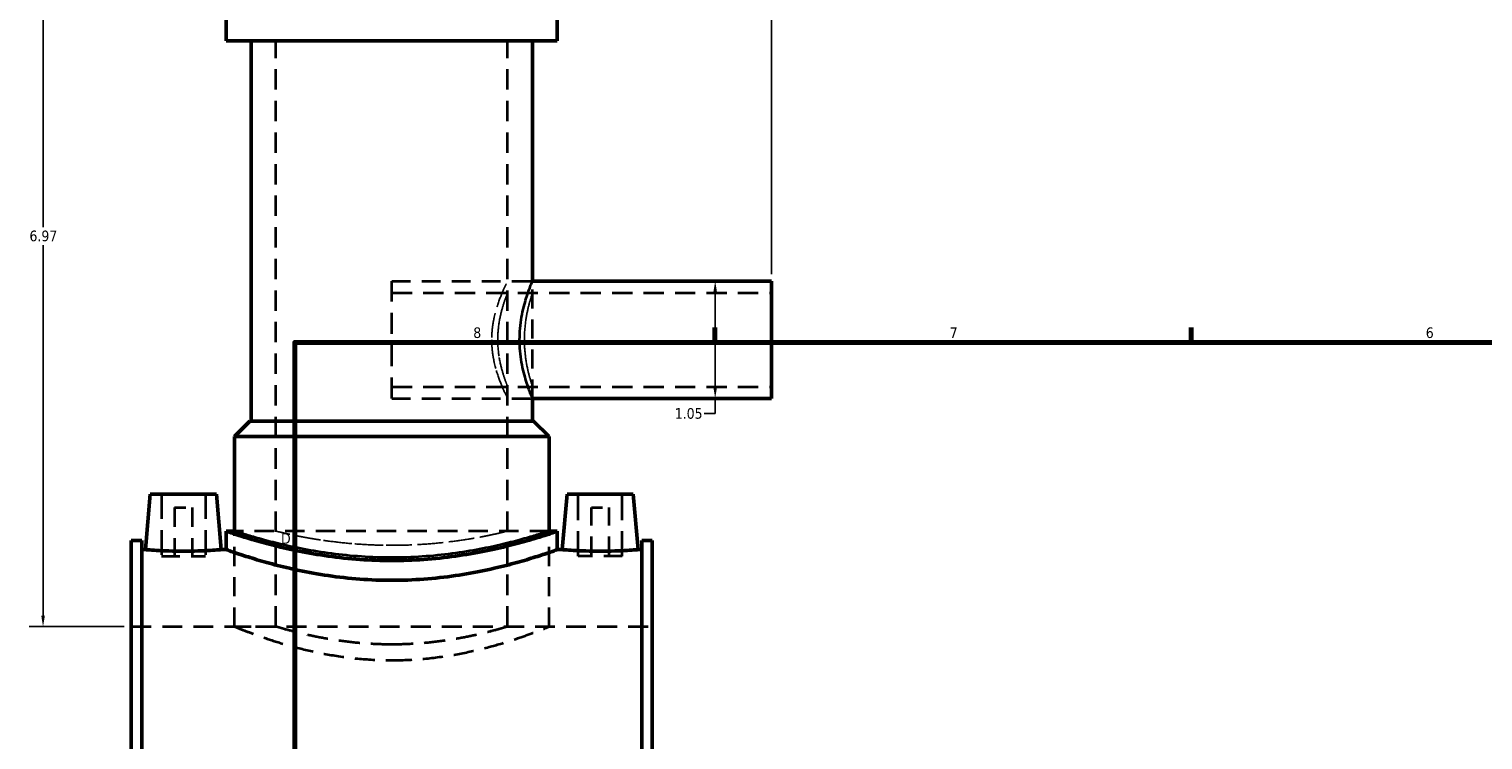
# Model space of a CAD drawing. Header units: inches. Extents: x -1.9 to 49.7, y -1.4 to 49.2.
# Tile 3 of 10: x -1.9 to 11.1, y 17.5 to 23.8. Entities that reach past the tile are written whole.
import ezdxf

# ---------------------------------------------------------------- set-up
doc = ezdxf.new("R2010")
doc.units = ezdxf.units.IN
doc.header["$MEASUREMENT"] = 0
doc.linetypes.add('DASHED', pattern=[0.2067, 0.1654, -0.0413])
for name, color, linetype, lineweight in [('Border (ANSI)', 7, 'Continuous', 70), ('Dimension (ANSI)', 7, 'Continuous', 25), ('Hidden (ANSI)', 7, 'DASHED', 35), ('Hidden Narrow (ANSI)', 7, 'DASHED', 25), ('Visible (ANSI)', 7, 'Continuous', 50), ('Visible Narrow (ANSI)', 7, 'Continuous', 35)]:
    doc.layers.add(name, color=color, linetype=linetype, lineweight=lineweight)
doc.styles.add('Note Text (ANSI)', font='tahoma.ttf')
doc.dimstyles.new('Default (ANSI)', dxfattribs={"dimtxt": 0.094488, "dimasz": 0.098425, "dimexe": 0.125, "dimexo": 0.0625, "dimgap": 0.031496, "dimtad": 0, "dimtih": 1, "dimtoh": 1, "dimrnd": 1e-08, "dimzin": 4, "dimdsep": 46, "dimtxsty": 'Note Text (ANSI)', "dimcen": 0.09, "dimdle": 0.393701, "dimclrd": 256, "dimclre": 256, "dimclrt": 5, "dimadec": 0, "dimazin": 1, "dimtfac": 1, "dimtofl": 0, "dimtmove": 0, "dimatfit": 3, "dimfxl": 1, "dimtolj": 1, "dimtzin": 4, "dimlwd": -1, "dimlwe": -1, "dimarcsym": 0})

# ---------------------------------------------------------------- blocks, each defined once
blk = doc.blocks.new('Borders Default Border')
at = {"layer": 'Border (ANSI)'}
for p, q in [((4.25, 21), (4.25, 21.134)), ((8.5, 21), (8.5, 21.134))]:
    blk.add_line(p, q, dxfattribs=at)
at = {"layer": 'Border (ANSI)', "flags": 128}
blk.add_lwpolyline([(0.5, 1), (0.5, 21), (33.5, 21), (33.5, 1), (0.5, 1)], dxfattribs=at)
at = {"layer": 'Border (ANSI)', "color": 5, "true_color": 0x0000ff, "char_height": 0.0945, "attachment_point": 7, "style": 'Note Text (ANSI)'}
for s, insert in [('8', (2.094, 21.038)), ('7', (6.346, 21.04)), ('6', (10.595, 21.038)), ('D', (0.378, 19.203))]:
    blk.add_mtext(s, dxfattribs=dict(at, insert=insert))
blk = doc.blocks.new('*D8')
at = {"layer": 'Defpoints', "color": 0, "transparency": 16777216}
for p in [(4.757, 25.911), (1.367, 25.434), (4.757, 21.548)]:
    blk.add_point(p, dxfattribs=at)
at = {"layer": 'Dimension (ANSI)', "transparency": 16777216}
for p, q in [((1.367, 25.497), (1.367, 26.036)), ((4.757, 21.61), (4.757, 26.036)), ((1.465, 25.911), (3.575, 25.911)), ((4.658, 25.911), (3.879, 25.911))]:
    blk.add_line(p, q, dxfattribs=at)
for points in [[(1.465, 25.927), (1.465, 25.894), (1.367, 25.911)], [(4.658, 25.927), (4.658, 25.894), (4.757, 25.911)]]:
    blk.add_solid(points, dxfattribs=at)
at = {"layer": 'Dimension (ANSI)', "color": 5, "transparency": 16777216, "insert": (3.607, 25.96), "char_height": 0.0945, "attachment_point": 1, "style": 'Note Text (ANSI)'}
blk.add_mtext('\\A1;3.39', dxfattribs=at)
blk = doc.blocks.new('*D9')
at = {"layer": 'Defpoints', "color": 0, "transparency": 16777216}
for p in [(4.007, 21.548), (4.007, 20.501), (4.253, 20.501)]:
    blk.add_point(p, dxfattribs=at)
at = {"layer": 'Dimension (ANSI)', "transparency": 16777216}
for p, q in [((4.253, 21.449), (4.253, 20.599)), ((4.253, 20.501), (4.253, 20.365)), ((4.253, 20.365), (4.155, 20.365))]:
    blk.add_line(p, q, dxfattribs=at)
for points in [[(4.237, 21.449), (4.269, 21.449), (4.253, 21.548)], [(4.237, 20.599), (4.269, 20.599), (4.253, 20.501)]]:
    blk.add_solid(points, dxfattribs=at)
at = {"layer": 'Dimension (ANSI)', "color": 5, "transparency": 16777216, "insert": (3.892, 20.414), "char_height": 0.0945, "attachment_point": 1, "style": 'Note Text (ANSI)'}
blk.add_mtext('\\A1;1.05', dxfattribs=at)
blk = doc.blocks.new('*D10')
at = {"layer": 'Defpoints', "color": 0, "transparency": 16777216}
for p in [(-1.746, 25.434), (0.843, 25.434), (-0.958, 18.464)]:
    blk.add_point(p, dxfattribs=at)
at = {"layer": 'Dimension (ANSI)', "transparency": 16777216}
for p, q in [((0.78, 25.434), (-1.871, 25.434)), ((-1.746, 25.336), (-1.746, 22.03)), ((-1.746, 18.563), (-1.746, 21.869)), ((-1.021, 18.464), (-1.871, 18.464))]:
    blk.add_line(p, q, dxfattribs=at)
for points in [[(-1.762, 25.336), (-1.729, 25.336), (-1.746, 25.434)], [(-1.762, 18.563), (-1.729, 18.563), (-1.746, 18.464)]]:
    blk.add_solid(points, dxfattribs=at)
at = {"layer": 'Dimension (ANSI)', "color": 5, "transparency": 16777216, "insert": (-1.867, 21.998), "char_height": 0.0945, "attachment_point": 1, "style": 'Note Text (ANSI)'}
blk.add_mtext('\\A1;6.97', dxfattribs=at)

msp = doc.modelspace()

# ---------------------------------------------------------------- linework, layer by layer
at = {"layer": 'Hidden (ANSI)', "ltscale": 1.099577}
for p, q in [((0.3329, 18.4642), (0.3329, 23.6917)), ((2.4008, 18.4642), (2.4008, 23.6917))]:
    msp.add_line(p, q, dxfattribs=at)
at = {"layer": 'Hidden (ANSI)', "ltscale": 1.136918}
msp.add_line((1.3668, 20.5006), (1.3668, 21.5479), dxfattribs=at)
at = {"layer": 'Hidden (ANSI)', "ltscale": 1.012342}
for p, q in [((1.3668, 21.5479), (2.6223, 21.5479)), ((1.3668, 20.5006), (2.6223, 20.5006))]:
    msp.add_line(p, q, dxfattribs=at)
at = {"layer": 'Hidden (ANSI)', "ltscale": 1.013299}
msp.add_line((2.6223, 20.5006), (2.6223, 21.5479), dxfattribs=at)
at = {"layer": 'Hidden (ANSI)', "ltscale": 1.093372}
for p, q in [((1.3668, 21.4431), (4.7568, 21.4431)), ((1.3668, 20.6053), (4.7568, 20.6053))]:
    msp.add_line(p, q, dxfattribs=at)
at = {"layer": 'Hidden (ANSI)', "ltscale": 1.333288}
for p, q in [((-0.69, 19.6453), (-0.69, 19.0942)), ((-0.2963, 19.6453), (-0.2963, 19.0942)), ((3.03, 19.0942), (3.03, 19.6453)), ((3.4237, 19.0942), (3.4237, 19.6453))]:
    msp.add_line(p, q, dxfattribs=at)
at = {"layer": 'Hidden (ANSI)', "ltscale": 0.471064}
for p, q in [((-0.5719, 19.5272), (-0.4144, 19.5272)), ((3.1481, 19.5272), (3.3056, 19.5272))]:
    msp.add_line(p, q, dxfattribs=at)
at = {"layer": 'Hidden (ANSI)', "ltscale": 1.047583}
for p, q in [((-0.5719, 19.5272), (-0.5719, 19.0942)), ((-0.4144, 19.5272), (-0.4144, 19.0942)), ((3.1481, 19.0942), (3.1481, 19.5272)), ((3.3056, 19.0942), (3.3056, 19.5272))]:
    msp.add_line(p, q, dxfattribs=at)
at = {"layer": 'Hidden (ANSI)', "ltscale": 1.044407}
msp.add_line((2.77, 19.3161), (-0.0364, 19.3161), dxfattribs=at)
at = {"layer": 'Hidden (ANSI)', "ltscale": 1.030346}
for p, q in [((-0.0364, 18.4642), (-0.0364, 19.3161)), ((2.77, 18.4642), (2.77, 19.3161))]:
    msp.add_line(p, q, dxfattribs=at)
at = {"layer": 'Hidden (ANSI)', "ltscale": 0.997297}
for p, q in [((-0.69, 19.0942), (-0.2963, 19.0942)), ((3.4237, 19.0942), (3.03, 19.0942))]:
    msp.add_line(p, q, dxfattribs=at)
at = {"layer": 'Hidden (ANSI)', "ltscale": 1.071256}
msp.add_line((-0.9582, 18.4642), (3.6918, 18.4642), dxfattribs=at)
at = {"layer": 'Hidden (ANSI)', "ltscale": 0.893243}
for p, q in [((-0.0364, 18.4642), (0.3329, 18.4642)), ((2.4008, 18.4642), (2.77, 18.4642))]:
    msp.add_line(p, q, dxfattribs=at)
at = {"layer": 'Hidden (ANSI)', "ltscale": 1.078405}
for points, knots in [([(-0.0364, 18.4642), (-0.0364, 18.4642), (-0.0277, 18.4607), (0.0083, 18.4462), (0.0357, 18.4353), (0.1076, 18.4078), (0.1522, 18.3913), (0.2549, 18.3555), (0.3129, 18.3364), (0.4364, 18.2992), (0.5061, 18.2797), (0.6583, 18.2428), (0.7407, 18.2253), (0.9132, 18.1961), (1.0034, 18.1842), (1.1856, 18.1685), (1.2775, 18.1646), (1.3668, 18.1646)], [16.3203445, 16.3203445, 16.3203445, 16.3203445, 16.9999817, 16.9999817, 17.679619, 17.679619, 18.3592563, 18.3592563, 19.0388936, 19.0388936, 19.719285, 19.719285, 20.3996764, 20.3996764, 21.0800679, 21.0800679, 21.7604593, 21.7604593, 21.7604593, 21.7604593]), ([(1.3668, 18.1646), (1.4561, 18.1646), (1.5481, 18.1685), (1.7302, 18.1842), (1.8205, 18.1961), (1.9929, 18.2253), (2.0754, 18.2428), (2.2275, 18.2797), (2.2973, 18.2992), (2.4207, 18.3364), (2.4788, 18.3555), (2.5815, 18.3913), (2.6261, 18.4078), (2.698, 18.4353), (2.7254, 18.4462), (2.7614, 18.4607), (2.77, 18.4642), (2.77, 18.4642)], [0, 0, 0, 0, 0.6803914, 0.6803914, 1.3607829, 1.3607829, 2.0411743, 2.0411743, 2.7215657, 2.7215657, 3.401203, 3.401203, 4.0808403, 4.0808403, 4.7604776, 4.7604776, 5.4401148, 5.4401148, 5.4401148, 5.4401148])]:
    msp.add_open_spline(points, degree=3, knots=knots, dxfattribs=at)
at = {"layer": 'Hidden (ANSI)', "ltscale": 1.129104}
for points, knots in [([(1.3668, 18.3049), (1.3015, 18.3049), (1.234, 18.3069), (1.1001, 18.3151), (1.0337, 18.3212), (0.9064, 18.3365), (0.8455, 18.3457), (0.733, 18.3652), (0.6814, 18.3756), (0.5901, 18.3955), (0.5471, 18.4057), (0.4714, 18.4249), (0.4385, 18.4338), (0.3856, 18.4486), (0.3655, 18.4545), (0.3392, 18.4623), (0.3329, 18.4642), (0.3329, 18.4642)], [0, 0, 0, 0, 0.498058, 0.498058, 0.996116, 0.996116, 1.494174, 1.494174, 1.9922321, 1.9922321, 2.4901396, 2.4901396, 2.9880472, 2.9880472, 3.4859547, 3.4859547, 3.9838623, 3.9838623, 3.9838623, 3.9838623]), ([(2.4008, 18.4642), (2.4008, 18.4642), (2.3945, 18.4623), (2.3681, 18.4545), (2.3481, 18.4486), (2.2952, 18.4338), (2.2623, 18.4249), (2.1865, 18.4057), (2.1436, 18.3955), (2.0523, 18.3756), (2.0006, 18.3652), (1.8881, 18.3457), (1.8272, 18.3365), (1.7, 18.3212), (1.6336, 18.3151), (1.4996, 18.3069), (1.4322, 18.3049), (1.3668, 18.3049)], [11.9515869, 11.9515869, 11.9515869, 11.9515869, 12.4494945, 12.4494945, 12.947402, 12.947402, 13.4453096, 13.4453096, 13.9432172, 13.9432172, 14.4412752, 14.4412752, 14.9393332, 14.9393332, 15.4373912, 15.4373912, 15.9354492, 15.9354492, 15.9354492, 15.9354492])]:
    msp.add_open_spline(points, degree=3, knots=knots, dxfattribs=at)
at = {"layer": 'Hidden Narrow (ANSI)', "ltscale": 1.080403}
msp.add_open_spline([(2.2584, 21.0242), (2.2584, 21.0578), (2.2603, 21.0923), (2.2681, 21.1605), (2.2739, 21.1942), (2.2952, 21.2906), (2.3146, 21.3486), (2.3498, 21.4402), (2.368, 21.4804), (2.3873, 21.5207), (2.3923, 21.531), (2.3991, 21.5446), (2.4008, 21.5479), (2.4008, 21.5479), (2.3991, 21.5446), (2.3923, 21.531), (2.3873, 21.5207), (2.368, 21.4804), (2.3498, 21.4402), (2.3146, 21.3486), (2.2952, 21.2906), (2.2739, 21.1942), (2.2681, 21.1605), (2.2603, 21.0923), (2.2584, 21.0578), (2.2584, 20.9906), (2.2603, 20.9561), (2.2681, 20.8879), (2.2739, 20.8543), (2.2952, 20.7579), (2.3146, 20.6999), (2.3498, 20.6082), (2.368, 20.5681), (2.3873, 20.5277), (2.3923, 20.5174), (2.3991, 20.5039), (2.4008, 20.5006), (2.4008, 20.5006), (2.3991, 20.5039), (2.3923, 20.5174), (2.3873, 20.5277), (2.368, 20.5681), (2.3498, 20.6082), (2.3146, 20.6999), (2.2952, 20.7579), (2.2739, 20.8543), (2.2681, 20.8879), (2.2603, 20.9561), (2.2584, 20.9906), (2.2584, 21.0242)], degree=3, knots=[0, 0, 0, 0, 0.2561435, 0.2561435, 0.512287, 0.512287, 1.0245739, 1.0245739, 1.5353802, 1.5353802, 1.7907833, 1.7907833, 2.0461865, 2.0461865, 2.3015896, 2.3015896, 2.5569927, 2.5569927, 3.067799, 3.067799, 3.580086, 3.580086, 3.8362294, 3.8362294, 4.0923729, 4.0923729, 4.3485164, 4.3485164, 4.6046599, 4.6046599, 5.1169468, 5.1169468, 5.6277531, 5.6277531, 5.8831562, 5.8831562, 6.1385594, 6.1385594, 6.3939625, 6.3939625, 6.6493657, 6.6493657, 7.1601719, 7.1601719, 7.6724589, 7.6724589, 7.9286024, 7.9286024, 8.1847458, 8.1847458, 8.1847458, 8.1847458], dxfattribs=at)
at = {"layer": 'Hidden Narrow (ANSI)', "ltscale": 1.006499}
for points, knots in [([(2.6223, 21.5479), (2.6223, 21.5479), (2.621, 21.5446), (2.6155, 21.5312), (2.6113, 21.521), (2.5956, 21.4807), (2.5807, 21.4405), (2.5523, 21.3484), (2.5368, 21.2901), (2.52, 21.1936), (2.5155, 21.1599), (2.5094, 21.0919), (2.5079, 21.0576), (2.5079, 21.0242)], [6.0937217, 6.0937217, 6.0937217, 6.0937217, 6.3474726, 6.3474726, 6.6012236, 6.6012236, 7.1087254, 7.1087254, 7.6168439, 7.6168439, 7.8709031, 7.8709031, 8.1249623, 8.1249623, 8.1249623, 8.1249623]), ([(2.5079, 21.0242), (2.5079, 20.9909), (2.5094, 20.9566), (2.5155, 20.8886), (2.52, 20.8549), (2.5368, 20.7584), (2.5523, 20.7), (2.5807, 20.608), (2.5956, 20.5678), (2.6113, 20.5275), (2.6155, 20.5173), (2.621, 20.5038), (2.6223, 20.5006), (2.6223, 20.5006)], [0, 0, 0, 0, 0.2540592, 0.2540592, 0.5081184, 0.5081184, 1.0162368, 1.0162368, 1.5237387, 1.5237387, 1.7774896, 1.7774896, 2.0312406, 2.0312406, 2.0312406, 2.0312406])]:
    msp.add_open_spline(points, degree=3, knots=knots, dxfattribs=at)
at = {"layer": 'Hidden Narrow (ANSI)', "ltscale": 1.072741}
msp.add_open_spline([(2.3121, 21.0242), (2.3121, 20.9709), (2.3171, 20.9146), (2.3344, 20.8116), (2.3464, 20.7649), (2.3685, 20.6912), (2.38, 20.659), (2.3963, 20.6161), (2.4008, 20.6053), (2.4008, 20.6053), (2.3963, 20.6161), (2.38, 20.659), (2.3685, 20.6912), (2.3464, 20.7649), (2.3344, 20.8116), (2.3171, 20.9146), (2.3121, 20.9709), (2.3121, 21.0775), (2.3171, 21.1339), (2.3344, 21.2369), (2.3464, 21.2836), (2.3685, 21.3573), (2.38, 21.3894), (2.3963, 21.4324), (2.4008, 21.4431), (2.4008, 21.4431), (2.3963, 21.4324), (2.38, 21.3894), (2.3685, 21.3573), (2.3464, 21.2836), (2.3344, 21.2369), (2.3171, 21.1339), (2.3121, 21.0775), (2.3121, 21.0242)], degree=3, knots=[0, 0, 0, 0, 0.4061298, 0.4061298, 0.8122596, 0.8122596, 1.2179552, 1.2179552, 1.6236507, 1.6236507, 2.0293462, 2.0293462, 2.4350417, 2.4350417, 2.8411716, 2.8411716, 3.2473014, 3.2473014, 3.6534312, 3.6534312, 4.059561, 4.059561, 4.4652566, 4.4652566, 4.8709521, 4.8709521, 5.2766476, 5.2766476, 5.6823431, 5.6823431, 6.0884729, 6.0884729, 6.4946028, 6.4946028, 6.4946028, 6.4946028], dxfattribs=at)
at = {"layer": 'Hidden Narrow (ANSI)', "ltscale": 1.068743}
msp.add_open_spline([(2.5504, 21.0242), (2.5504, 21.0773), (2.5543, 21.1336), (2.5682, 21.2366), (2.5779, 21.2835), (2.5959, 21.3574), (2.6053, 21.3896), (2.6186, 21.4324), (2.6223, 21.4431), (2.6223, 21.4431), (2.6186, 21.4324), (2.6053, 21.3896), (2.5959, 21.3574), (2.5779, 21.2835), (2.5682, 21.2366), (2.5543, 21.1336), (2.5504, 21.0773), (2.5504, 20.9712), (2.5543, 20.9149), (2.5682, 20.8118), (2.5779, 20.765), (2.5959, 20.6911), (2.6053, 20.6589), (2.6186, 20.616), (2.6223, 20.6053), (2.6223, 20.6053), (2.6186, 20.616), (2.6053, 20.6589), (2.5959, 20.6911), (2.5779, 20.765), (2.5682, 20.8118), (2.5543, 20.9149), (2.5504, 20.9712), (2.5504, 21.0242)], degree=3, knots=[0, 0, 0, 0, 0.4042613, 0.4042613, 0.8085227, 0.8085227, 1.2125958, 1.2125958, 1.6166689, 1.6166689, 2.020742, 2.020742, 2.4248151, 2.4248151, 2.8290764, 2.8290764, 3.2333377, 3.2333377, 3.6375991, 3.6375991, 4.0418604, 4.0418604, 4.4459335, 4.4459335, 4.8500066, 4.8500066, 5.2540797, 5.2540797, 5.6581528, 5.6581528, 6.0624141, 6.0624141, 6.4666755, 6.4666755, 6.4666755, 6.4666755], dxfattribs=at)
at = {"layer": 'Hidden Narrow (ANSI)', "ltscale": 1.073859}
for points, knots in [([(-0.0364, 19.3161), (-0.0364, 19.3161), (-0.0278, 19.3133), (0.008, 19.3018), (0.0353, 19.2931), (0.1071, 19.2712), (0.1517, 19.258), (0.2545, 19.2296), (0.3127, 19.2144), (0.4365, 19.185), (0.5065, 19.1696), (0.6591, 19.1406), (0.7417, 19.127), (0.9143, 19.1043), (1.0045, 19.0951), (1.1864, 19.083), (1.278, 19.08), (1.3668, 19.08)], [16.24106, 16.24106, 16.24106, 16.24106, 16.9176254, 16.9176254, 17.5941909, 17.5941909, 18.2707564, 18.2707564, 18.9473218, 18.9473218, 19.624178, 19.624178, 20.3010342, 20.3010342, 20.9778904, 20.9778904, 21.6547466, 21.6547466, 21.6547466, 21.6547466]), ([(1.3668, 19.08), (1.4557, 19.08), (1.5473, 19.083), (1.7291, 19.0951), (1.8193, 19.1043), (1.992, 19.127), (2.0745, 19.1406), (2.2271, 19.1696), (2.2971, 19.185), (2.421, 19.2144), (2.4792, 19.2296), (2.582, 19.258), (2.6266, 19.2712), (2.6984, 19.2931), (2.7256, 19.3018), (2.7615, 19.3133), (2.77, 19.3161), (2.77, 19.3161)], [0, 0, 0, 0, 0.6768562, 0.6768562, 1.3537124, 1.3537124, 2.0305686, 2.0305686, 2.7074248, 2.7074248, 3.3839902, 3.3839902, 4.0605557, 4.0605557, 4.7371212, 4.7371212, 5.4136867, 5.4136867, 5.4136867, 5.4136867])]:
    msp.add_open_spline(points, degree=3, knots=knots, dxfattribs=at)
at = {"layer": 'Hidden Narrow (ANSI)', "ltscale": 1.087814}
msp.add_open_spline([(1.3668, 19.1896), (1.3016, 19.1896), (1.2343, 19.1911), (1.1005, 19.1975), (1.0341, 19.2024), (0.9068, 19.2144), (0.8458, 19.2217), (0.7332, 19.2372), (0.6815, 19.2454), (0.59, 19.2612), (0.547, 19.2694), (0.4712, 19.2847), (0.4383, 19.2918), (0.3855, 19.3037), (0.3654, 19.3084), (0.3391, 19.3146), (0.3329, 19.3161), (0.3329, 19.3161), (0.3391, 19.3146), (0.3654, 19.3084), (0.3855, 19.3037), (0.4383, 19.2918), (0.4712, 19.2847), (0.547, 19.2694), (0.59, 19.2612), (0.6815, 19.2454), (0.7332, 19.2372), (0.8458, 19.2217), (0.9068, 19.2144), (1.0341, 19.2024), (1.1005, 19.1975), (1.2343, 19.1911), (1.3016, 19.1896), (1.432, 19.1896), (1.4994, 19.1911), (1.6331, 19.1975), (1.6996, 19.2024), (1.8269, 19.2144), (1.8878, 19.2217), (2.0005, 19.2372), (2.0522, 19.2454), (2.1437, 19.2612), (2.1867, 19.2694), (2.2625, 19.2847), (2.2954, 19.2918), (2.3482, 19.3037), (2.3682, 19.3084), (2.3945, 19.3146), (2.4008, 19.3161), (2.4008, 19.3161), (2.3945, 19.3146), (2.3682, 19.3084), (2.3482, 19.3037), (2.2954, 19.2918), (2.2625, 19.2847), (2.1867, 19.2694), (2.1437, 19.2612), (2.0522, 19.2454), (2.0005, 19.2372), (1.8878, 19.2217), (1.8269, 19.2144), (1.6996, 19.2024), (1.6331, 19.1975), (1.4994, 19.1911), (1.432, 19.1896), (1.3668, 19.1896)], degree=3, knots=[0, 0, 0, 0, 0.4967779, 0.4967779, 0.9935557, 0.9935557, 1.4903336, 1.4903336, 1.9871114, 1.9871114, 2.4838294, 2.4838294, 2.9805473, 2.9805473, 3.4772653, 3.4772653, 3.9739832, 3.9739832, 4.4707011, 4.4707011, 4.9674191, 4.9674191, 5.464137, 5.464137, 5.960855, 5.960855, 6.4576328, 6.4576328, 6.9544107, 6.9544107, 7.4511885, 7.4511885, 7.9479664, 7.9479664, 8.4447442, 8.4447442, 8.9415221, 8.9415221, 9.4383, 9.4383, 9.9350778, 9.9350778, 10.4317958, 10.4317958, 10.9285137, 10.9285137, 11.4252316, 11.4252316, 11.9219496, 11.9219496, 12.4186675, 12.4186675, 12.9153855, 12.9153855, 13.4121034, 13.4121034, 13.9088213, 13.9088213, 14.4055992, 14.4055992, 14.9023771, 14.9023771, 15.3991549, 15.3991549, 15.8959328, 15.8959328, 15.8959328, 15.8959328], dxfattribs=at)
at = {"layer": 'Visible (ANSI)'}
for p, q in [((-0.1102, 23.6917), (-0.1102, 23.9008)), ((2.8439, 23.6917), (2.8439, 23.9008)), ((2.8439, 23.6917), (-0.1102, 23.6917)), ((0.1113, 20.297), (0.1113, 23.6917)), ((2.6223, 21.5479), (2.6223, 23.6917)), ((2.6223, 21.5479), (4.7568, 21.5479)), ((4.7568, 20.5006), (4.7568, 21.5479)), ((2.6223, 20.297), (2.6223, 20.5006)), ((2.6223, 20.5006), (4.7568, 20.5006)), ((0.101, 20.297), (-0.0364, 20.1596)), ((0.101, 20.297), (2.6326, 20.297)), ((2.6326, 20.297), (2.77, 20.1596)), ((2.77, 20.1596), (-0.0364, 20.1596)), ((-0.0364, 19.3161), (-0.0364, 20.1596)), ((2.77, 19.3161), (2.77, 20.1596)), ((-0.7884, 19.6453), (-0.8317, 19.1512)), ((-0.7884, 19.6453), (-0.1979, 19.6453)), ((-0.1979, 19.6453), (-0.1547, 19.1512)), ((2.9316, 19.6453), (2.8883, 19.1512)), ((3.5221, 19.6453), (2.9316, 19.6453)), ((3.5221, 19.6453), (3.5653, 19.1512)), ((-0.9582, 15.888), (-0.9582, 19.2337)), ((-0.8652, 19.2337), (-0.9582, 19.2337)), ((-0.8652, 19.2337), (-0.8652, 15.888)), ((-0.1102, 19.3161), (-0.1102, 19.1512)), ((-0.0364, 19.3161), (-0.1102, 19.3161)), ((2.8439, 19.3161), (2.77, 19.3161)), ((2.8439, 19.3161), (2.8439, 19.1512)), ((3.5988, 19.2337), (3.5988, 15.888)), ((3.6918, 19.2337), (3.5988, 19.2337)), ((3.6918, 15.888), (3.6918, 19.2337)), ((-0.8652, 19.1512), (-0.8317, 19.1512)), ((-0.1547, 19.1512), (-0.1102, 19.1512)), ((2.8439, 19.1512), (2.8883, 19.1512)), ((3.5653, 19.1512), (3.5988, 19.1512))]:
    msp.add_line(p, q, dxfattribs=at)
for points, knots in [([(1.3668, 19.0536), (1.2732, 19.0536), (1.1767, 19.057), (0.9853, 19.0705), (0.8903, 19.0807), (0.7086, 19.1061), (0.6217, 19.1213), (0.4612, 19.1535), (0.3875, 19.1706), (0.2573, 19.2033), (0.196, 19.2202), (0.0878, 19.2517), (0.0409, 19.2663), (-0.0347, 19.2905), (-0.0634, 19.3002), (-0.1012, 19.313), (-0.1102, 19.3161), (-0.1102, 19.3161)], [0, 0, 0, 0, 0.7131734, 0.7131734, 1.4263468, 1.4263468, 2.1395202, 2.1395202, 2.8526936, 2.8526936, 3.5654864, 3.5654864, 4.2782793, 4.2782793, 4.9910722, 4.9910722, 5.703865, 5.703865, 5.703865, 5.703865]), ([(2.8439, 19.3161), (2.8439, 19.3161), (2.8349, 19.313), (2.7971, 19.3002), (2.7684, 19.2905), (2.6928, 19.2663), (2.6458, 19.2517), (2.5376, 19.2202), (2.4764, 19.2033), (2.3461, 19.1706), (2.2725, 19.1535), (2.112, 19.1213), (2.0251, 19.1061), (1.8434, 19.0807), (1.7484, 19.0705), (1.5569, 19.057), (1.4604, 19.0536), (1.3668, 19.0536)], [-5.703865, -5.703865, -5.703865, -5.703865, -4.9910722, -4.9910722, -4.2782793, -4.2782793, -3.5654864, -3.5654864, -2.8526936, -2.8526936, -2.1395202, -2.1395202, -1.4263468, -1.4263468, -0.7131734, -0.7131734, 0, 0, 0, 0]), ([(-0.1547, 19.1512), (-0.1547, 19.1512), (-0.1631, 19.1505), (-0.1976, 19.1479), (-0.2236, 19.146), (-0.2836, 19.1425), (-0.3216, 19.1406), (-0.4051, 19.138), (-0.4505, 19.1372), (-0.5358, 19.1372), (-0.5812, 19.138), (-0.6647, 19.1406), (-0.7028, 19.1425), (-0.7628, 19.146), (-0.7888, 19.1479), (-0.8232, 19.1505), (-0.8317, 19.1512), (-0.8317, 19.1512)], [1.29848, 1.29848, 1.29848, 1.29848, 1.6229653, 1.6229653, 1.9474506, 1.9474506, 2.2722053, 2.2722053, 2.59696, 2.59696, 2.9217148, 2.9217148, 3.2464695, 3.2464695, 3.5709548, 3.5709548, 3.8954401, 3.8954401, 3.8954401, 3.8954401]), ([(2.8439, 19.1512), (2.8439, 19.1512), (2.8349, 19.148), (2.7971, 19.1347), (2.7683, 19.1246), (2.6927, 19.0993), (2.6457, 19.0841), (2.5376, 19.0513), (2.4764, 19.0338), (2.3461, 18.9997), (2.2726, 18.9819), (2.1121, 18.9482), (2.0252, 18.9324), (1.8436, 18.9059), (1.7486, 18.8952), (1.5571, 18.881), (1.4605, 18.8775), (1.2732, 18.8775), (1.1766, 18.881), (0.9851, 18.8952), (0.8901, 18.9059), (0.7084, 18.9324), (0.6216, 18.9482), (0.4611, 18.9819), (0.3875, 18.9997), (0.2573, 19.0338), (0.1961, 19.0513), (0.0879, 19.0841), (0.041, 19.0993), (-0.0347, 19.1246), (-0.0634, 19.1347), (-0.1012, 19.148), (-0.1102, 19.1512), (-0.1102, 19.1512)], [5.7083082, 5.7083082, 5.7083082, 5.7083082, 6.4216217, 6.4216217, 7.1349352, 7.1349352, 7.8482488, 7.8482488, 8.5615623, 8.5615623, 9.2753258, 9.2753258, 9.9890893, 9.9890893, 10.7028528, 10.7028528, 11.4166163, 11.4166163, 12.1303798, 12.1303798, 12.8441433, 12.8441433, 13.5579069, 13.5579069, 14.2716704, 14.2716704, 14.9849839, 14.9849839, 15.6982974, 15.6982974, 16.411611, 16.411611, 17.1249245, 17.1249245, 17.1249245, 17.1249245]), ([(3.5653, 19.1512), (3.5653, 19.1512), (3.5569, 19.1505), (3.5224, 19.1479), (3.4964, 19.146), (3.4364, 19.1425), (3.3984, 19.1406), (3.3149, 19.138), (3.2695, 19.1372), (3.2268, 19.1372), (3.1842, 19.1372), (3.1388, 19.138), (3.0553, 19.1406), (3.0172, 19.1425), (2.9572, 19.146), (2.9312, 19.1479), (2.8968, 19.1505), (2.8883, 19.1512), (2.8883, 19.1512)], [3.8954401, 3.8954401, 3.8954401, 3.8954401, 4.2199253, 4.2199253, 4.5444106, 4.5444106, 4.8691653, 4.8691653, 5.1939201, 5.1939201, 5.1939201, 5.5186748, 5.5186748, 5.8434296, 5.8434296, 6.1679148, 6.1679148, 6.4924001, 6.4924001, 6.4924001, 6.4924001])]:
    msp.add_open_spline(points, degree=3, knots=knots, dxfattribs=at)
at = {"layer": 'Visible Narrow (ANSI)'}
for points, knots in [([(2.6223, 20.5006), (2.6223, 20.5006), (2.621, 20.5038), (2.6155, 20.5173), (2.6113, 20.5275), (2.5956, 20.5678), (2.5807, 20.608), (2.5523, 20.7), (2.5368, 20.7584), (2.52, 20.8549), (2.5155, 20.8886), (2.5094, 20.9566), (2.5079, 20.9909), (2.5079, 21.0576), (2.5094, 21.0919), (2.5155, 21.1599), (2.52, 21.1936), (2.5368, 21.2901), (2.5523, 21.3484), (2.5807, 21.4405), (2.5956, 21.4807), (2.6113, 21.521), (2.6155, 21.5312), (2.621, 21.5446), (2.6223, 21.5479), (2.6223, 21.5479)], [2.0312406, 2.0312406, 2.0312406, 2.0312406, 2.2849915, 2.2849915, 2.5387424, 2.5387424, 3.0462443, 3.0462443, 3.5543627, 3.5543627, 3.8084219, 3.8084219, 4.0624811, 4.0624811, 4.3165403, 4.3165403, 4.5705996, 4.5705996, 5.078718, 5.078718, 5.5862198, 5.5862198, 5.8399708, 5.8399708, 6.0937217, 6.0937217, 6.0937217, 6.0937217]), ([(2.77, 19.3161), (2.77, 19.3161), (2.7615, 19.3133), (2.7256, 19.3018), (2.6984, 19.2931), (2.6266, 19.2712), (2.582, 19.258), (2.4792, 19.2296), (2.421, 19.2144), (2.2971, 19.185), (2.2271, 19.1696), (2.0745, 19.1406), (1.992, 19.127), (1.8193, 19.1043), (1.7291, 19.0951), (1.5473, 19.083), (1.4557, 19.08), (1.278, 19.08), (1.1864, 19.083), (1.0045, 19.0951), (0.9143, 19.1043), (0.7417, 19.127), (0.6591, 19.1406), (0.5065, 19.1696), (0.4365, 19.185), (0.3127, 19.2144), (0.2545, 19.2296), (0.1517, 19.258), (0.1071, 19.2712), (0.0353, 19.2931), (0.008, 19.3018), (-0.0278, 19.3133), (-0.0364, 19.3161), (-0.0364, 19.3161)], [5.4136867, 5.4136867, 5.4136867, 5.4136867, 6.0902521, 6.0902521, 6.7668176, 6.7668176, 7.4433831, 7.4433831, 8.1199485, 8.1199485, 8.7968047, 8.7968047, 9.4736609, 9.4736609, 10.1505171, 10.1505171, 10.8273733, 10.8273733, 11.5042295, 11.5042295, 12.1810857, 12.1810857, 12.8579419, 12.8579419, 13.5347981, 13.5347981, 14.2113635, 14.2113635, 14.887929, 14.887929, 15.5644945, 15.5644945, 16.24106, 16.24106, 16.24106, 16.24106])]:
    msp.add_open_spline(points, degree=3, knots=knots, dxfattribs=at)

# ---------------------------------------------------------------- block references
msp.add_blockref('Borders Default Border', (0, 0))

# ---------------------------------------------------------------- dimensions: what is measured, and where the dimension line sits
at = {"layer": 'Dimension (ANSI)'}
for base, p1, p2, angle, override, picture, middle in [((4.7568, 25.9106), (1.3668, 25.4342), (4.7568, 21.5479), 180, {"dimgap": 0.031496, "dimtih": 0, "dimtoh": 0, "dimdec": 2, "dimtol": 0, "dimlim": 0, "dimtp": 0, "dimtm": 0, "dimtdec": 2, "dimatfit": 1}, '*D8', (3.7268, 25.9106)), ((-1.7456, 25.4342), (-0.9582, 18.4642), (0.8427, 25.4342), 270, {"dimgap": 0.031496, "dimdec": 2, "dimtol": 0, "dimlim": 0, "dimtp": 0, "dimtm": 0, "dimtdec": 2, "dimatfit": 1}, '*D10', (-1.7456, 21.9492)), ((4.2529, 20.5006), (4.0075, 21.5479), (4.0075, 20.5006), 270, {"dimgap": 0.031496, "dimdec": 2, "dimse1": 1, "dimse2": 1, "dimtol": 0, "dimlim": 0, "dimtp": 0, "dimtm": 0, "dimtdec": 2, "dimatfit": 2}, '*D9', (4.0075, 20.3648))]:
    dim = msp.add_linear_dim(base=base, p1=p1, p2=p2, angle=angle, dimstyle='Default (ANSI)', override=override, dxfattribs=at)
    dim.commit()
    dim.dimension.update_dxf_attribs({"geometry": picture, "text_midpoint": middle, "dimtype": 160})

doc.saveas('drawing.dxf')
